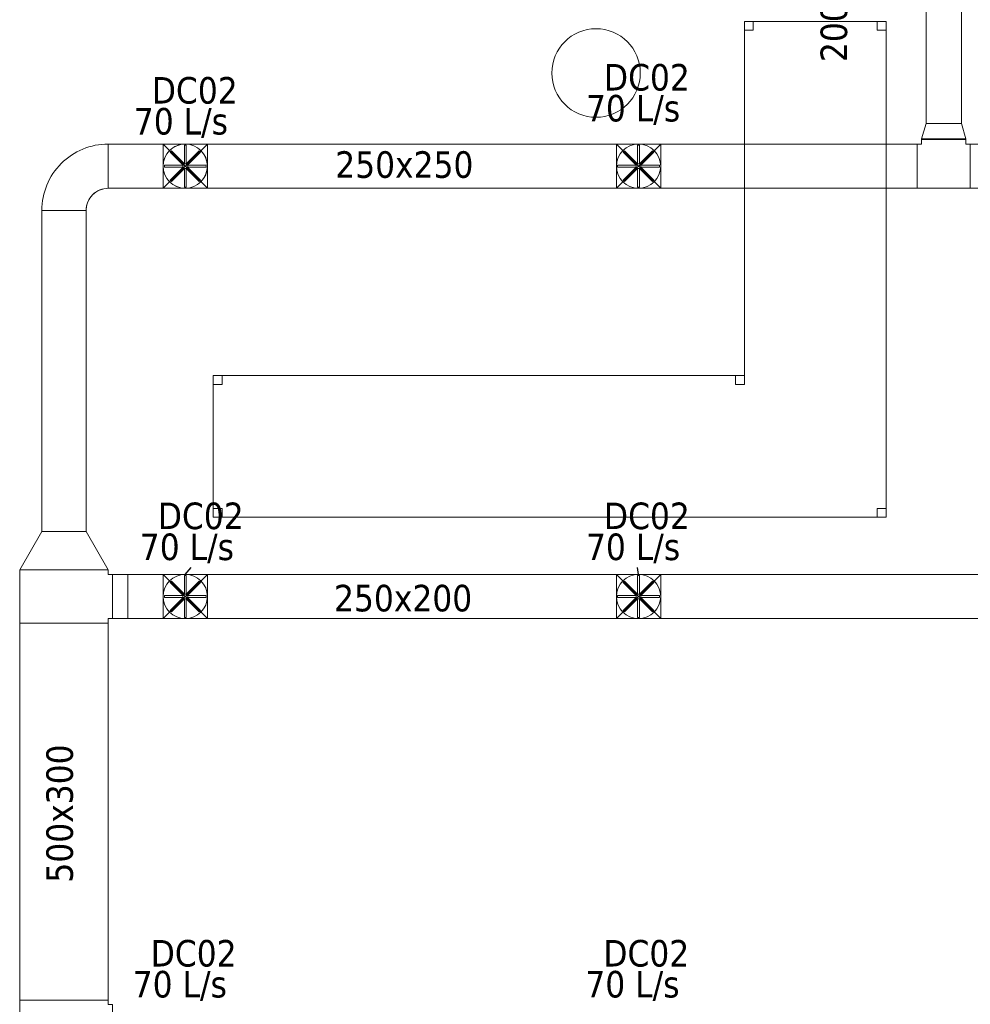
# Model space of a CAD drawing. Header units: metres. Extents: x 391.1 to 430.4, y 12.7 to 28.4.
# Tile 160 of 169: x 412.9 to 418.3, y 18.6 to 24.2. Entities that reach past the tile are written whole.
import ezdxf

# ---------------------------------------------------------------- set-up
doc = ezdxf.new("R2010")
doc.units = ezdxf.units.M
for name, color, linetype, lineweight in [('02_MOBILIARIO', 7, 'Continuous', 18), ('A-COLS-____-MCUT', 7, 'Continuous', 18), ('A-COLS-____-OTLN', 7, 'Continuous', 18), ('A-DETL-____-MBND', 7, 'Continuous', 18), ('A-DETL-GENF-OTLN', 7, 'Continuous', 18), ('M-HVAC-CDFF-IDEN', 7, 'Continuous', 30), ('M-HVAC-DUCT-IDEN', 7, 'Continuous', 30), ('M-HVAC-DUCT-OTLN', 7, 'Continuous', 18)]:
    doc.layers.add(name, color=color, linetype=linetype, lineweight=lineweight)
doc.styles.add('Tahoma_2', font='tahoma.ttf', dxfattribs={"height": 0.15})

# ---------------------------------------------------------------- blocks, each defined once
blk = doc.blocks.new('Family - Mostrador 380X80_PB-155559-02_CLI_AIRE_P0')
at = {"layer": 'A-DETL-____-MBND', "color": 253, "true_color": 0xaaaaaa}
for p, q in [((3.8, 2.8), (2.9999, 2.8)), ((2.9999, 2.8), (3.8, 2.8)), ((2.9999, 2.8), (2.9999, 0.8001)), ((2.9999, 0.8001), (2.9999, 2.8)), ((2.9999, 2.75), (2.9999, 2.8)), ((2.9999, 2.8), (3.0499, 2.8)), ((3.0499, 2.8), (2.9999, 2.8)), ((2.9999, 2.8), (2.9999, 2.75)), ((3.0499, 2.8), (3.0499, 2.75)), ((3.0499, 2.75), (3.0499, 2.8)), ((3.75, 2.75), (3.75, 2.8)), ((3.75, 2.8), (3.8, 2.8)), ((3.8, 2.8), (3.75, 2.8)), ((3.75, 2.8), (3.75, 2.75)), ((3.8, 2.8), (3.8, 0)), ((3.8, 0), (3.8, 2.8)), ((3.8, 2.8), (3.8, 2.75)), ((3.8, 2.75), (3.8, 2.8)), ((3.0499, 2.75), (2.9999, 2.75)), ((2.9999, 2.75), (3.0499, 2.75)), ((3.8, 2.75), (3.75, 2.75)), ((3.75, 2.75), (3.8, 2.75)), ((0, 0.7501), (0, 0.8001)), ((0, 0.8001), (0.05, 0.8001)), ((0.05, 0.8001), (0, 0.8001)), ((0, 0.8001), (0, 0.7501)), ((0, 0.8001), (0, 0)), ((0, 0), (0, 0.8001)), ((0, 0.8001), (2.9999, 0.8001)), ((2.9999, 0.8001), (0, 0.8001)), ((0.05, 0.8001), (0.05, 0.7501)), ((0.05, 0.7501), (0.05, 0.8001)), ((2.9499, 0.7501), (2.9499, 0.8001)), ((2.9499, 0.8001), (2.9999, 0.8001)), ((2.9999, 0.8001), (2.9499, 0.8001)), ((2.9499, 0.8001), (2.9499, 0.7501)), ((2.9999, 0.8001), (2.9999, 0.7501)), ((2.9999, 0.7501), (2.9999, 0.8001)), ((0.05, 0.7501), (0, 0.7501)), ((0, 0.7501), (0.05, 0.7501)), ((2.9999, 0.7501), (2.9499, 0.7501)), ((2.9499, 0.7501), (2.9999, 0.7501)), ((0, 0), (0, 0.05)), ((0, 0.05), (0.05, 0.05)), ((0.05, 0.05), (0, 0.05)), ((0, 0.05), (0, 0)), ((0, 0), (3.8, 0)), ((0.05, 0), (0, 0)), ((0, 0), (0.05, 0)), ((0.05, 0.05), (0.05, 0)), ((0.05, 0), (0.05, 0.05)), ((3.75, 0), (3.75, 0.05)), ((3.75, 0.05), (3.8, 0.05)), ((3.8, 0.05), (3.75, 0.05)), ((3.75, 0.05), (3.75, 0)), ((3.8, 0.05), (3.8, 0)), ((3.8, 0), (3.8, 0.05)), ((3.8, 0), (0, 0)), ((3.8, 0), (3.75, 0)), ((3.75, 0), (3.8, 0))]:
    blk.add_line(p, q, dxfattribs=at)
blk = doc.blocks.new('Family - Pilar PB-155716-02_CLI_AIRE_P0')
at = {"layer": 'A-COLS-____-MCUT', "color": 253, "true_color": 0xaaaaaa}
for start, end in [(360, 180), (180, 360)]:
    blk.add_arc((0.25, 0.25), 0.25, start, end, dxfattribs=at)
at = {"layer": 'A-COLS-____-OTLN', "color": 253, "true_color": 0xaaaaaa}
for start, end in [(360, 180), (180, 360)]:
    blk.add_arc((0.25, 0.25), 0.25, start, end, dxfattribs=at)
blk = doc.blocks.new('LONDR55-XX_ZZ-ARQ-CAA-M3D-Londres55_ifc-1-02_CLI_AIRE_P0')
at = {"layer": '02_MOBILIARIO', "color": 253, "lineweight": 18, "true_color": 0xaaaaaa}
blk.add_blockref('Family - Mostrador 380X80_PB-155559-02_CLI_AIRE_P0', (413.9755, 21.3914), dxfattribs=at)
at = {"layer": 'A-COLS-____-OTLN', "color": 253, "lineweight": 18, "true_color": 0xaaaaaa}
blk.add_blockref('Family - Pilar PB-155716-02_CLI_AIRE_P0', (415.8873, 23.6497), dxfattribs=at)
blk = doc.blocks.new('M_Te rectangular - Estándar-439148-02_CLI_AIRE_P0')
at = {"layer": 'M-HVAC-DUCT-OTLN', "color": 143, "true_color": 0x32aad1}
for p, q in [((-0.15, 0.25), (-0.15, -0.25)), ((-0.15, -0.25), (-0.15, 0.25)), ((-0.15, 0.25), (0.15, 0.25)), ((0.15, 0.25), (-0.15, 0.25)), ((0.15, -0.25), (0.15, 0.25)), ((0.15, 0.25), (0.15, -0.25)), ((-0.125, -0.25), (-0.15, -0.25)), ((-0.125, -0.25), (-0.15, -0.25)), ((-0.125, -0.25), (-0.125, -0.275)), ((-0.125, -0.275), (-0.125, -0.25)), ((-0.125, -0.275), (0.125, -0.275)), ((0.125, -0.275), (-0.125, -0.275)), ((0.125, -0.25), (0.125, -0.275)), ((0.15, -0.25), (0.125, -0.25)), ((0.15, -0.25), (0.125, -0.25)), ((0.125, -0.275), (0.125, -0.25))]:
    blk.add_line(p, q, dxfattribs=at)
blk = doc.blocks.new('M_Codo rectangular - Radio - 1 W-401242-02_CLI_AIRE_P0')
at = {"layer": 'M-HVAC-DUCT-OTLN', "color": 143, "true_color": 0x32aad1}
for p, q in [((-0.125, 0.25), (0.125, 0.25)), ((0.125, 0.25), (-0.125, 0.25)), ((-0.25, 0.125), (-0.25, -0.125)), ((-0.25, -0.125), (-0.25, 0.125))]:
    blk.add_line(p, q, dxfattribs=at)
for radius, end in [(0.125, 360), (0.125, 0), (0.375, 0), (0.375, 0)]:
    blk.add_arc((-0.25, 0.25), radius, 270, end, dxfattribs=at)
blk = doc.blocks.new('M_Transición rectangular - Ángulo - 60 grados-439473-02_CLI_AIRE_P0')
at = {"layer": 'M-HVAC-DUCT-OTLN', "color": 143, "true_color": 0x32aad1}
for p, q in [((0, 0.25), (0, -0.25)), ((0, 0.25), (0.2165, 0.125)), ((0, 0.25), (0.2165, 0.125)), ((0, -0.25), (0, 0.25)), ((0.2165, -0.125), (0.2165, 0.125)), ((0.2165, 0.125), (0.2165, -0.125)), ((0, -0.25), (0.2165, -0.125)), ((0.2165, -0.125), (0, -0.25))]:
    blk.add_line(p, q, dxfattribs=at)
blk = doc.blocks.new('M_Te rectangular - Estándar-659780-02_CLI_AIRE_P0')
at = {"layer": 'M-HVAC-DUCT-OTLN', "color": 143, "true_color": 0x32aad1}
for p, q in [((-0.15, 0.125), (-0.15, -0.125)), ((-0.15, -0.125), (-0.15, 0.125)), ((-0.15, 0.125), (0.15, 0.125)), ((0.15, 0.125), (-0.15, 0.125)), ((0.15, -0.125), (0.15, 0.125)), ((0.15, 0.125), (0.15, -0.125)), ((-0.125, -0.125), (-0.15, -0.125)), ((-0.125, -0.125), (-0.15, -0.125)), ((-0.125, -0.125), (-0.125, -0.15)), ((-0.125, -0.15), (-0.125, -0.125)), ((-0.125, -0.15), (0.125, -0.15)), ((0.125, -0.15), (-0.125, -0.15)), ((0.125, -0.125), (0.125, -0.15)), ((0.15, -0.125), (0.125, -0.125)), ((0.15, -0.125), (0.125, -0.125)), ((0.125, -0.15), (0.125, -0.125))]:
    blk.add_line(p, q, dxfattribs=at)
blk = doc.blocks.new('ZYR_03_06_08_01 Difusor Rotacional Circular Impulsió NO PLENUM - DC02-354801-02_CLI_AIRE_P0')
at = {"layer": 'A-DETL-GENF-OTLN', "color": 143, "true_color": 0x32aad1}
for p, q in [((-0.0052, 0.1179), (0.0052, 0.1179)), ((-0.0052, 0.0138), (-0.0052, 0.1179)), ((0.0052, 0.1179), (0.0052, 0.0138)), ((-0.0862, 0.0788), (-0.0788, 0.0862)), ((-0.0125, 0.0052), (-0.0862, 0.0788)), ((-0.0788, 0.0862), (-0.0052, 0.0125)), ((0.0052, 0.0125), (0.0788, 0.0862)), ((0.0862, 0.0788), (0.0125, 0.0052)), ((0.0788, 0.0862), (0.0862, 0.0788)), ((-0.1179, 0.0052), (-0.0138, 0.0052)), ((-0.1179, -0.0052), (-0.1179, 0.0052)), ((-0.0138, 0.0052), (-0.0138, -0.0052)), ((-0.0052, 0.0125), (-0.0125, 0.0052)), ((0.0052, 0.0138), (-0.0052, 0.0138)), ((0.0125, 0.0052), (0.0052, 0.0125)), ((0.0138, 0.0052), (0.1179, 0.0052)), ((0.0138, -0.0052), (0.0138, 0.0052)), ((0.1179, 0.0052), (0.1179, -0.0052)), ((-0.0138, -0.0052), (-0.1179, -0.0052)), ((-0.0862, -0.0788), (-0.0125, -0.0052)), ((-0.0052, -0.0125), (-0.0788, -0.0862)), ((-0.0125, -0.0052), (-0.0052, -0.0125)), ((-0.0052, -0.0138), (0.0052, -0.0138)), ((-0.0052, -0.1179), (-0.0052, -0.0138)), ((0.0052, -0.0125), (0.0125, -0.0052)), ((0.0788, -0.0862), (0.0052, -0.0125)), ((0.0052, -0.0138), (0.0052, -0.1179)), ((0.0125, -0.0052), (0.0862, -0.0788)), ((0.1179, -0.0052), (0.0138, -0.0052)), ((-0.0788, -0.0862), (-0.0862, -0.0788)), ((0.0862, -0.0788), (0.0788, -0.0862)), ((0.0052, -0.1179), (-0.0052, -0.1179))]:
    blk.add_line(p, q, dxfattribs=at)
blk.add_circle((0, 0), 0.125, dxfattribs=at)
blk = doc.blocks.new('M_Transición rectangular - Ángulo - 60 grados-439150-02_CLI_AIRE_P0')
at = {"layer": 'M-HVAC-DUCT-OTLN', "color": 143, "true_color": 0x32aad1}
for p, q in [((0, 0.125), (0, -0.125)), ((0, 0.125), (0.0866, 0.125)), ((0, 0.125), (0.0866, 0.125)), ((0, -0.125), (0, 0.125)), ((0.0866, -0.125), (0.0866, 0.125)), ((0.0866, 0.125), (0.0866, -0.125)), ((0, -0.125), (0.0866, -0.125)), ((0.0866, -0.125), (0, -0.125))]:
    blk.add_line(p, q, dxfattribs=at)
blk = doc.blocks.new('M_Transición de rectangular a redondo - Ángulo - 60 grados-473491-02_CLI_AIRE_P0')
at = {"layer": 'M-HVAC-DUCT-OTLN', "color": 143, "true_color": 0x32aad1}
for p, q in [((413.6923, 18.5138), (413.6923, 18.6388)), ((413.6923, 18.6388), (413.8173, 18.6388)), ((413.6923, 18.6388), (413.6923, 18.3888)), ((413.9423, 18.6388), (413.6923, 18.6388)), ((413.8173, 18.6388), (413.9423, 18.6388)), ((413.9423, 18.6388), (413.9423, 18.5138)), ((413.9423, 18.3888), (413.9423, 18.6388)), ((413.6923, 18.3888), (413.6923, 18.5138)), ((413.9423, 18.5138), (413.9423, 18.3888)), ((413.8173, 18.3888), (413.6923, 18.3888)), ((413.6923, 18.3888), (413.9423, 18.3888)), ((413.9423, 18.3888), (413.8173, 18.3888))]:
    blk.add_line(p, q, dxfattribs=at)
for start, end in [(90, 180), (0, 90), (180, 270), (270, 0)]:
    blk.add_arc((413.8173, 18.5138), 0.125, start, end, dxfattribs=at)
blk = doc.blocks.new('MEP_15_03 Injerto Conducte - Mínimo-473568-02_CLI_AIRE_P0')
at = {"layer": 'M-HVAC-DUCT-OTLN', "color": 143, "true_color": 0x32aad1}
for p, q in [((416.5023, 21.0688), (416.2523, 21.0688)), ((416.2523, 21.0688), (416.2523, 20.8188)), ((416.5023, 21.0688), (416.2523, 21.0688)), ((416.2523, 21.0688), (416.2523, 20.8188)), ((416.5023, 20.8188), (416.5023, 21.0688)), ((416.5023, 20.8188), (416.5023, 21.0688)), ((416.2523, 20.8188), (416.5023, 20.8188)), ((416.2523, 20.8188), (416.5023, 20.8188))]:
    blk.add_line(p, q, dxfattribs=at)
blk = doc.blocks.new('MEP_15_03 Injerto Conducte - Mínimo-769322-02_CLI_AIRE_P0')
at = {"layer": 'M-HVAC-DUCT-OTLN', "color": 143, "true_color": 0x32aad1}
for p, q in [((413.9423, 23.4988), (413.6923, 23.4988)), ((413.6923, 23.4988), (413.6923, 23.2488)), ((413.6923, 23.4988), (413.6923, 23.2488)), ((413.9423, 23.4988), (413.6923, 23.4988)), ((413.9423, 23.2488), (413.9423, 23.4988)), ((413.9423, 23.2488), (413.9423, 23.4988)), ((413.6923, 23.2488), (413.9423, 23.2488)), ((413.6923, 23.2488), (413.9423, 23.2488))]:
    blk.add_line(p, q, dxfattribs=at)
blk = doc.blocks.new('MEP_15_03 Injerto Conducte - Mínimo-769323-02_CLI_AIRE_P0')
at = {"layer": 'M-HVAC-DUCT-OTLN', "color": 143, "true_color": 0x32aad1}
for p, q in [((416.5023, 23.4988), (416.2523, 23.4988)), ((416.2523, 23.4988), (416.2523, 23.2488)), ((416.5023, 23.4988), (416.2523, 23.4988)), ((416.2523, 23.4988), (416.2523, 23.2488)), ((416.5023, 23.2488), (416.5023, 23.4988)), ((416.5023, 23.2488), (416.5023, 23.4988)), ((416.2523, 23.2488), (416.5023, 23.2488)), ((416.2523, 23.2488), (416.5023, 23.2488))]:
    blk.add_line(p, q, dxfattribs=at)
blk = doc.blocks.new('M_Transición rectangular - Ángulo - 60 grados-660029-02_CLI_AIRE_P0')
at = {"layer": 'M-HVAC-DUCT-OTLN', "color": 143, "true_color": 0x32aad1}
for p, q in [((0, 0.1), (0.0866, 0.125)), ((0, 0.1), (0.0866, 0.125)), ((0.0866, -0.125), (0.0866, 0.125)), ((0.0866, 0.125), (0.0866, -0.125)), ((0, 0.1), (0, -0.1)), ((0, -0.1), (0, 0.1)), ((0, -0.1), (0.0866, -0.125)), ((0.0866, -0.125), (0, -0.1))]:
    blk.add_line(p, q, dxfattribs=at)

msp = doc.modelspace()

# ---------------------------------------------------------------- linework, layer by layer
at = {"layer": 'M-HVAC-CDFF-IDEN'}
for p, q in [((413.8173, 21.0688), (413.851, 21.1067)), ((416.3773, 21.0688), (416.371, 21.1067))]:
    msp.add_line(p, q, dxfattribs=at)
at = {"layer": 'M-HVAC-DUCT-OTLN', "color": 143, "true_color": 0x32aad1}
for p, q in [((418.0012, 23.6155), (418.0012, 25.2137)), ((418.2012, 25.2137), (418.2012, 23.6155)), ((418.2012, 23.6155), (418.0012, 23.6155)), ((417.9762, 23.5289), (418.2262, 23.5289)), ((417.9762, 23.5238), (417.9762, 23.5289)), ((417.9762, 23.5238), (418.2262, 23.5238)), ((418.2262, 23.5289), (418.2262, 23.5238)), ((413.382, 23.4988), (413.382, 23.2488)), ((413.382, 23.4988), (417.9512, 23.4988)), ((413.6923, 23.4988), (413.6923, 23.2488)), ((413.6923, 23.4988), (413.9423, 23.2488)), ((413.9423, 23.4988), (413.6923, 23.2488)), ((413.9423, 23.2488), (413.9423, 23.4988)), ((416.2523, 23.4988), (416.2523, 23.2488)), ((416.5023, 23.2488), (416.2523, 23.4988)), ((416.2523, 23.2488), (416.5023, 23.4988)), ((416.5023, 23.2488), (416.5023, 23.4988)), ((417.9512, 23.4988), (417.9512, 23.2488)), ((418.2512, 23.4988), (418.2512, 23.2488)), ((418.2512, 23.4988), (418.9336, 23.4988)), ((417.9512, 23.2488), (413.382, 23.2488)), ((418.9336, 23.2488), (418.2512, 23.2488)), ((413.007, 23.1238), (413.257, 23.1238)), ((413.007, 21.3103), (413.007, 23.1238)), ((413.257, 23.1238), (413.257, 21.3103)), ((413.007, 21.3103), (413.257, 21.3103)), ((413.4936, 21.0688), (413.4936, 20.8188)), ((413.4936, 21.0688), (418.9336, 21.0688)), ((413.6923, 21.0688), (413.6923, 20.8188)), ((413.9423, 20.8188), (413.6923, 21.0688)), ((413.6923, 20.8188), (413.9423, 21.0688)), ((413.9423, 20.8188), (413.9423, 21.0688)), ((416.2523, 21.0688), (416.2523, 20.8188)), ((416.5023, 20.8188), (416.2523, 21.0688)), ((416.2523, 20.8188), (416.5023, 21.0688)), ((416.5023, 20.8188), (416.5023, 21.0688)), ((418.9336, 20.8188), (413.4936, 20.8188)), ((412.882, 20.7938), (413.382, 20.7938)), ((412.882, 18.6638), (412.882, 20.7938)), ((413.382, 20.7938), (413.382, 18.6638)), ((412.882, 18.6638), (413.382, 18.6638))]:
    msp.add_line(p, q, dxfattribs=at)

# ---------------------------------------------------------------- block references
at = {"lineweight": 5}
msp.add_blockref('LONDR55-XX_ZZ-ARQ-CAA-M3D-Londres55_ifc-1-02_CLI_AIRE_P0', (0, 0), dxfattribs=at)
at = {"layer": 'A-DETL-GENF-OTLN', "color": 143, "true_color": 0x32aad1}
for p in [(413.8173, 23.3738), (416.3773, 23.3738), (413.8173, 20.9438), (416.3773, 20.9438)]:
    msp.add_blockref('ZYR_03_06_08_01 Difusor Rotacional Circular Impulsió NO PLENUM - DC02-354801-02_CLI_AIRE_P0', p, dxfattribs=at)
at = {"layer": 'M-HVAC-DUCT-OTLN', "color": 143, "true_color": 0x32aad1}
for name, p, rotation in [('M_Transición rectangular - Ángulo - 60 grados-660029-02_CLI_AIRE_P0', (418.1012, 23.6155), 270), ('M_Te rectangular - Estándar-659780-02_CLI_AIRE_P0', (418.1012, 23.3738), 180), ('M_Codo rectangular - Radio - 1 W-401242-02_CLI_AIRE_P0', (413.132, 23.3738), 180), ('M_Transición de rectangular a redondo - Ángulo - 60 grados-473491-02_CLI_AIRE_P0', (827.6345, 41.8876), 180), ('M_Transición rectangular - Ángulo - 60 grados-439473-02_CLI_AIRE_P0', (413.132, 21.0938), 90), ('M_Te rectangular - Estándar-439148-02_CLI_AIRE_P0', (413.132, 20.9438), 90), ('M_Te rectangular - Estándar-439148-02_CLI_AIRE_P0', (413.132, 18.5138), 90)]:
    msp.add_blockref(name, p, dxfattribs=dict(at, rotation=rotation))
for name, p in [('MEP_15_03 Injerto Conducte - Mínimo-769322-02_CLI_AIRE_P0', (0, 0)), ('M_Transición de rectangular a redondo - Ángulo - 60 grados-473491-02_CLI_AIRE_P0', (2.56, 4.86)), ('MEP_15_03 Injerto Conducte - Mínimo-769323-02_CLI_AIRE_P0', (0, 0)), ('M_Transición rectangular - Ángulo - 60 grados-439150-02_CLI_AIRE_P0', (413.407, 20.9438)), ('M_Transición de rectangular a redondo - Ángulo - 60 grados-473491-02_CLI_AIRE_P0', (0, 2.43)), ('MEP_15_03 Injerto Conducte - Mínimo-473568-02_CLI_AIRE_P0', (-2.56, 0)), ('M_Transición de rectangular a redondo - Ángulo - 60 grados-473491-02_CLI_AIRE_P0', (2.56, 2.43)), ('MEP_15_03 Injerto Conducte - Mínimo-473568-02_CLI_AIRE_P0', (0, 0))]:
    msp.add_blockref(name, p, dxfattribs=at)

# ---------------------------------------------------------------- texts
at = {"layer": 'M-HVAC-CDFF-IDEN', "char_height": 0.15, "attachment_point": 1, "style": 'Tahoma_2'}
for s, insert, width in [('DC02', (416.1821, 23.9508), 0.577215), ('DC02', (413.6283, 23.877), 0.577215), ('70 L/s', (416.0805, 23.7761), 0.661392), ('70 L/s', (413.5267, 23.7024), 0.661392), ('DC02', (413.6621, 21.4741), 0.577215), ('DC02', (416.1821, 21.4741), 0.577215), ('70 L/s', (413.5605, 21.2994), 0.661392), ('70 L/s', (416.0805, 21.2994), 0.661392), ('DC02', (413.6221, 19.0041), 0.577215), ('DC02', (416.1786, 19.0041), 0.577215), ('70 L/s', (413.5205, 18.8294), 0.661392), ('70 L/s', (416.077, 18.8294), 0.661392)]:
    msp.add_mtext(s, dxfattribs=dict(at, insert=insert, width=width))
at = {"layer": 'M-HVAC-DUCT-IDEN', "char_height": 0.15, "width": 0.913924, "attachment_point": 1, "rotation": 90, "style": 'Tahoma_2'}
for s, insert in [('200x100', (417.4053, 23.9616)), ('500x300', (413.0324, 19.328))]:
    msp.add_mtext(s, dxfattribs=dict(at, insert=insert))
at = {"layer": 'M-HVAC-DUCT-IDEN', "char_height": 0.15, "width": 0.913924, "attachment_point": 1, "style": 'Tahoma_2'}
for s, insert in [('250x250', (414.6643, 23.4579)), ('250x200', (414.6575, 21.0097))]:
    msp.add_mtext(s, dxfattribs=dict(at, insert=insert))

doc.saveas('drawing.dxf')
